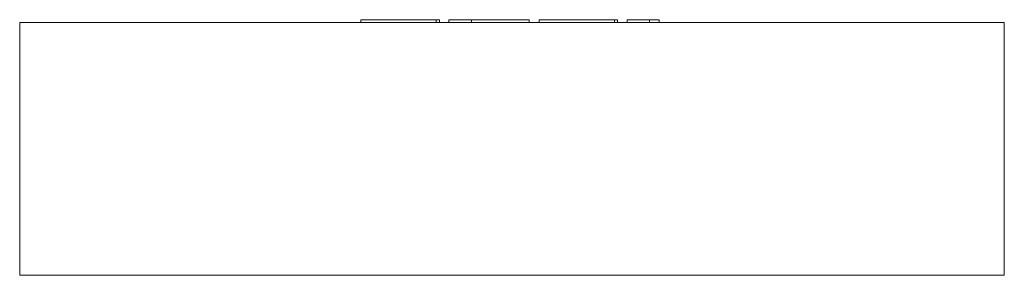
# Model space of a CAD drawing. Header units: millimetres. Extents: x -370 to 370, y 120 to 312.
import ezdxf

# ---------------------------------------------------------------- set-up
doc = ezdxf.new("R2010")
doc.units = ezdxf.units.MM

# ---------------------------------------------------------------- blocks, each defined once
blk = doc.blocks.new('RSen_55_ME_FB_LOD200 - fan coils_jaga - fdcf0_02007419 - freestanding - 2 pipe_jaga_freedom_lxhxd 740x190x200 mm-260399-back')
at = {"lineweight": 18}
for p, q in [((-370, 310), (370, 310)), ((-370, 310), (-370, 120)), ((370, 120), (370, 310)), ((370, 120), (-370, 120))]:
    blk.add_line(p, q, dxfattribs=at)
blk = doc.blocks.new('RSen_55_GM_FB_logo - SH_jaga - standard-260147-back')
at = {"lineweight": 18}
for p, q in [((-113.63, 312), (-113.63, 310)), ((-113.63, 312), (-101.73, 312)), ((-101.73, 312), (-68.67, 312)), ((-68.67, 312), (-56.94, 312)), ((-56.94, 310), (-56.94, 312)), ((-56.94, 312), (-54.61, 312)), ((-54.61, 310), (-54.61, 312)), ((-47.36, 312), (-30.52, 312)), ((-47.36, 310), (-47.36, 312)), ((-30.52, 312), (-30.52, 310)), ((-30.52, 312), (-22.97, 312)), ((-30.52, 310), (-30.52, 312)), ((-22.97, 312), (-2.79, 312)), ((-2.79, 312), (13, 312)), ((13, 310), (13, 312)), ((20.33, 312), (20.33, 310)), ((20.33, 312), (32.24, 312)), ((32.24, 312), (65.3, 312)), ((65.3, 312), (77.03, 312)), ((77.02, 312), (79.35, 312)), ((77.03, 310), (77.03, 312)), ((79.35, 310), (79.35, 312)), ((86.66, 312), (103.4, 312)), ((86.66, 310), (86.66, 312)), ((103.4, 312), (107.33, 312)), ((103.4, 312), (103.4, 310)), ((107.33, 312), (110.65, 312)), ((110.65, 310), (110.65, 312))]:
    blk.add_line(p, q, dxfattribs=at)

msp = doc.modelspace()

# ---------------------------------------------------------------- block references
at = {"lineweight": 18}
for name in ['RSen_55_GM_FB_logo - SH_jaga - standard-260147-back', 'RSen_55_ME_FB_LOD200 - fan coils_jaga - fdcf0_02007419 - freestanding - 2 pipe_jaga_freedom_lxhxd 740x190x200 mm-260399-back']:
    msp.add_blockref(name, (0, 0), dxfattribs=at)

doc.saveas('drawing.dxf')
